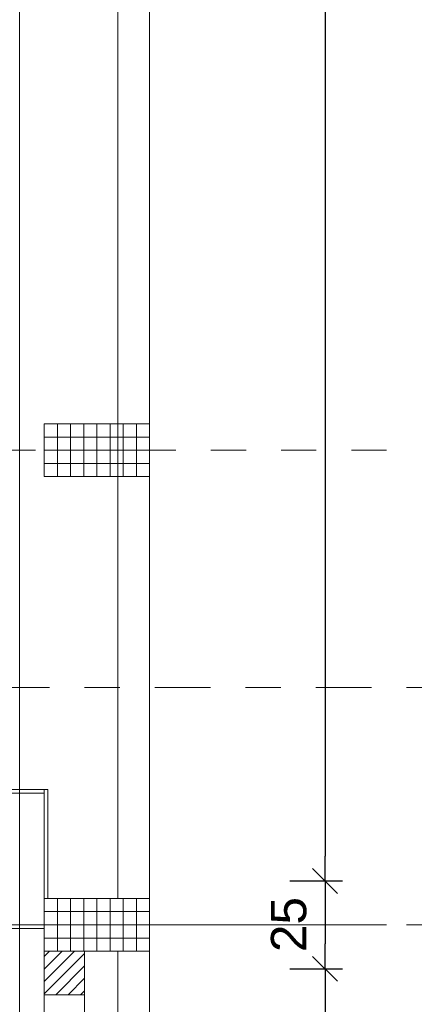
# Model space of a CAD drawing. Header units: metres. Extents: x -45.2 to 14.3, y -31.8 to 10.2.
# Tile 125 of 141: x 0.3 to 1.4, y -13.7 to -10.9. Entities that reach past the tile are written whole.
import ezdxf

# ---------------------------------------------------------------- set-up
doc = ezdxf.new("R2010")
doc.units = ezdxf.units.M
doc.header["$LTSCALE"] = 0.05
doc.linetypes.add('Achsen 01', pattern=[5.291531, 3.175, -1.058062, 0.352704, -0.705764])
doc.linetypes.add('Raster 01', pattern=[2, 1, -1])
doc.layers.get('0').update_dxf_attribs({"lineweight": 25})
for name, color, linetype, lineweight, true_color in [('014_Fassadenarbeiten-000 Aufsicht Betonfertigteile', 7, 'Continuous', 9, 0xc0c0c0), ('014_Fassadenarbeiten-000 Aufsicht Filtermauerwerk', 7, 'Continuous', 9, 0xa6a6a6), ('014_Fassadenarbeiten-330 mineralische Dämmung', 7, 'Continuous', 9, 0x666666), ('031_Metallbauarbeiten-330 Aufsicht Metallbauarbeiten', 7, 'Continuous', 9, 0xa6a6a6), ('032_Metallarbeiten-PR_Fassade', 7, 'Continuous', 13, 0x444444), ('AV1-Achsen', 1, 'Achsen 01', 18, 0xff0000), ('AV1-Raster', 7, 'Raster 01', 9, 0xa6a6a6)]:
    doc.layers.add(name, color=color, linetype=linetype, lineweight=lineweight, true_color=true_color)
for name, color, linetype, lineweight in [('014_Fassadenarbeiten-330 Betonfertigteile vertikal', 7, 'Continuous', 9), ('014_Fassadenarbeiten-330 Filtermauerwerk 11.5cm', 7, 'Continuous', 9), ('AV1-Schnitt Achsen', 7, 'Achsen 01', 18), ('Bemaßung-Bemaßung', 7, 'Continuous', 9)]:
    doc.layers.add(name, color=color, linetype=linetype, lineweight=lineweight)
doc.styles.add('Arial', font='arial.ttf')

msp = doc.modelspace()

# ---------------------------------------------------------------- linework, layer by layer
at = {"color": 0, "linetype": 'ByBlock', "lineweight": -2}
for p, q in [((1.175, -13.375), (1.175, -13.3043)), ((1.175, -13.375), (1.175, -13.4457)), ((1.175, -13.625), (1.175, -13.5543)), ((1.175, -13.625), (1.175, -13.6957))]:
    msp.add_line(p, q, dxfattribs=at)
at = {"color": 0, "linetype": 'Continuous', "lineweight": 15}
for p, q in [((1.1396, -13.3396), (1.2104, -13.4104)), ((1.2104, -13.4104), (1.1396, -13.3396)), ((1.1396, -13.5896), (1.2104, -13.6604)), ((1.2104, -13.6604), (1.1396, -13.5896))]:
    msp.add_line(p, q, dxfattribs=at)
at = {"layer": '014_Fassadenarbeiten-000 Aufsicht Betonfertigteile'}
msp.add_lwpolyline([(0.305, -21.905), (0.305, 0.305), (0.675, 0.675), (0.675, -22.275)], close=True, dxfattribs=at)
at = {"layer": '014_Fassadenarbeiten-000 Aufsicht Filtermauerwerk'}
msp.add_lwpolyline([(0.375, -13.6987), (0.49, -13.6987), (0.49, -13.8562), (0.375, -13.8562)], close=True, dxfattribs=at)
at = {"layer": '014_Fassadenarbeiten-330 Betonfertigteile vertikal', "color": 8, "linetype": 'Continuous', "lineweight": 9, "true_color": 0x808080}
for p, q in [((0.4125, -12.075), (0.4125, -12.225)), ((0.45, -12.075), (0.45, -12.225)), ((0.4875, -12.075), (0.4875, -12.225)), ((0.525, -12.075), (0.525, -12.225)), ((0.5625, -12.075), (0.5625, -12.225)), ((0.6, -12.075), (0.6, -12.225)), ((0.6375, -12.075), (0.6375, -12.225)), ((0.4125, -13.425), (0.4125, -13.575)), ((0.45, -13.425), (0.45, -13.575)), ((0.4875, -13.425), (0.4875, -13.575)), ((0.525, -13.425), (0.525, -13.575)), ((0.5625, -13.425), (0.5625, -13.575)), ((0.6, -13.425), (0.6, -13.575)), ((0.6375, -13.425), (0.6375, -13.575))]:
    msp.add_line(p, q, dxfattribs=at)
at = {"layer": '014_Fassadenarbeiten-330 Betonfertigteile vertikal', "color": 8, "linetype": 'Continuous', "lineweight": 13, "true_color": 0x808080}
for p, q in [((0.375, -12.1125), (0.675, -12.1125)), ((0.375, -12.15), (0.675, -12.15)), ((0.375, -12.1875), (0.675, -12.1875)), ((0.375, -13.4625), (0.675, -13.4625)), ((0.375, -13.5), (0.675, -13.5)), ((0.375, -13.5375), (0.675, -13.5375))]:
    msp.add_line(p, q, dxfattribs=at)
at = {"layer": '014_Fassadenarbeiten-330 Betonfertigteile vertikal'}
for points in [[(0.675, -12.225), (0.675, -12.075), (0.375, -12.075), (0.375, -12.225)], [(0.675, -13.575), (0.675, -13.425), (0.375, -13.425), (0.375, -13.575)]]:
    msp.add_lwpolyline(points, close=True, dxfattribs=at)
at = {"layer": '014_Fassadenarbeiten-330 Filtermauerwerk 11.5cm', "color": 8, "linetype": 'Continuous', "lineweight": 9, "true_color": 0x808080}
for p, q in [((0.375, -13.5904), (0.3904, -13.575)), ((0.375, -13.6257), (0.4257, -13.575)), ((0.375, -13.6611), (0.4611, -13.575)), ((0.375, -13.6964), (0.49, -13.5814)), ((0.408, -13.6987), (0.49, -13.6168)), ((0.4434, -13.6987), (0.49, -13.6521)), ((0.4787, -13.6987), (0.49, -13.6875))]:
    msp.add_line(p, q, dxfattribs=at)
at = {"layer": '014_Fassadenarbeiten-330 Filtermauerwerk 11.5cm'}
msp.add_lwpolyline([(0.375, -13.575), (0.49, -13.575), (0.49, -13.6987), (0.375, -13.6987)], close=True, dxfattribs=at)
at = {"layer": '014_Fassadenarbeiten-330 mineralische Dämmung'}
for points in [[(0.3044, -13.2609), (0.305, -13.2673), (0.3044, -13.2738)], [(0.3044, -13.3298), (0.305, -13.3363), (0.3044, -13.3427)], [(0.3044, -13.3988), (0.305, -13.4052), (0.3044, -13.4117)]]:
    msp.add_lwpolyline(points, dxfattribs=at)
at = {"layer": '031_Metallbauarbeiten-330 Aufsicht Metallbauarbeiten'}
for points in [[(0.125, -0.075), (0.125, -0.1254), (-0.1254, -0.1254), (-0.21, -0.2101), (-0.21, -13.115), (0.375, -13.115), (0.375, -13.425), (0.585, -13.425), (0.585, -0.075)], [(0.585, -13.575), (0.375, -13.575), (0.375, -13.51), (0.195, -13.51), (0.195, -16.19), (0.375, -16.19), (0.375, -16.125), (0.585, -16.125)]]:
    msp.add_lwpolyline(points, close=True, dxfattribs=at)
at = {"layer": '032_Metallarbeiten-PR_Fassade', "color": 251, "true_color": 0x555555}
for points in [[(0.375, -13.125), (0.375, -13.425), (0.385, -13.425), (0.385, -13.115), (-0.21, -13.115), (-0.21, -13.125)], [(0.375, -13.51), (0.1863, -13.51), (0.1863, -13.5), (0.375, -13.5)]]:
    msp.add_lwpolyline(points, close=True, dxfattribs=at)
at = {"layer": 'AV1-Achsen'}
msp.add_line((-43.35, -13.5), (4.2, -13.5), dxfattribs=at)
at = {"layer": 'AV1-Raster'}
for p, q in [((1.35, -12.15), (-40.5, -12.15)), ((1.35, -13.5), (-40.5, -13.5))]:
    msp.add_line(p, q, dxfattribs=at)
at = {"layer": 'AV1-Schnitt Achsen'}
msp.add_line((-43.35, -12.825), (4.2, -12.825), dxfattribs=at)
at = {"layer": 'Bemaßung-Bemaßung', "color": 0, "linetype": 'Continuous', "lineweight": -2}
for p, q in [((1.175, -0.2808), (1.175, -13.3043)), ((1.075, -13.375), (1.225, -13.375)), ((1.075, -13.375), (1.225, -13.375)), ((1.175, -13.4457), (1.175, -13.5543)), ((1.075, -13.625), (1.225, -13.625)), ((1.075, -13.625), (1.225, -13.625)), ((1.175, -13.6957), (1.175, -21.4043))]:
    msp.add_line(p, q, dxfattribs=at)
at = {"layer": 'Defpoints', "color": 0, "lineweight": 0}
for p, q in [((0.675, -12.075), (0.675, -12.075)), ((0.675, -12.075), (0.675, -12.075)), ((0.675, -12.225), (0.675, -12.225)), ((0.675, -12.225), (0.675, -12.225)), ((1.175, -13.375), (1.175, -13.375)), ((0.675, -13.425), (0.675, -13.425)), ((0.675, -13.425), (0.675, -13.425)), ((0.675, -13.575), (0.675, -13.575)), ((0.675, -13.575), (0.675, -13.575)), ((1.175, -13.625), (1.175, -13.625))]:
    msp.add_line(p, q, dxfattribs=at)

# ---------------------------------------------------------------- texts
at = {"layer": 'Bemaßung-Bemaßung', "color": 0, "insert": (1.1231, -13.5776), "char_height": 0.10087, "attachment_point": 7, "rotation": 90, "style": 'Arial'}
msp.add_mtext('25', dxfattribs=at)

doc.saveas('drawing.dxf')
